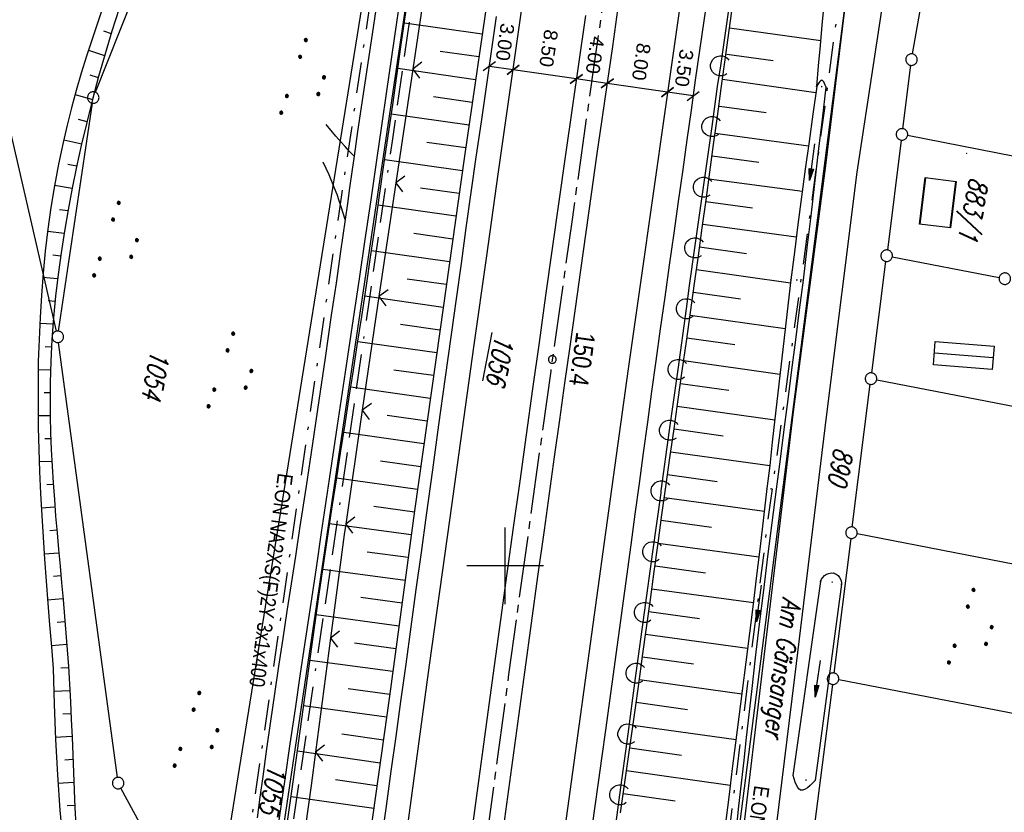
# Model space of a CAD drawing. Extents: x 511826 to 512284, y 474581 to 475544.
# Tile 4 of 29: x 511937 to 512065, y 474668 to 474771. Entities that reach past the tile are written whole.
import ezdxf
from ezdxf.enums import TextEntityAlignment as Align

# ---------------------------------------------------------------- set-up
doc = ezdxf.new("R2010")
doc.units = 0
doc.header["$LTSCALE"] = 10
doc.header["$MEASUREMENT"] = 0
for name, pattern in [('ACAD_ISO16W100', [73, 15, -6.5, 15, -6.5, 15, -7, 1, -7]), ('ACHSE', [5.5, 4, -0.5, 0.5, -0.5]), ('AUSGEZOGEN', [0]), ('LT00', [0]), ('LT08', [0.42, 0.2, -0.1, 0.02, -0.1])]:
    doc.linetypes.add(name, pattern=pattern)
doc.layers.get('0').update_dxf_attribs({"linetype": 'LT00'})
for name, color, linetype in [('-AX-020', 250, 'ACHSE'), ('-ST-20-1', 250, 'LT00'), ('BAB-KABEL', 220, 'ACAD_ISO16W100'), ('BEMAßUNG', 255, 'Continuous'), ('DFK_AB_FLNR', 7, 'Continuous'), ('DFK_AB_L', 21, 'LT00'), ('DFK_BEB_SCHR', 254, 'LT00'), ('DFK_BEBAUUNG', 250, 'LT00'), ('DFK_BES-WEGE', 255, 'LT00'), ('DFK_FLUR_NR', 250, 'LT00'), ('DFK_GZPKT', 250, 'LT00'), ('DFK_KATASTER', 250, 'LT00'), ('DFK_NUTZUNG', 250, 'LT00'), ('DFK_TOPO-SYM', 252, 'LT00'), ('PFEIL', 140, 'AUSGEZOGEN'), ('STROM_TEXT', 80, 'Continuous'), ('STROM_UNTER', 80, 'LT08'), ('V90_AFBR_BAB', 250, 'LT00'), ('V90_BOESCH', 250, 'LT00'), ('V90_BOSCHUNG', 250, 'LT00'), ('V90_EINFAHRT', 250, 'LT00'), ('V90_GRABEN', 250, 'LT00'), ('V90_LAERM', 11, 'LT00'), ('V90_LD_MARK', 250, 'LT00'), ('V90_PK_GR', 1, 'LT00'), ('V90_RASTER', 250, 'LT00'), ('V90_ZAUN', 40, 'LT00')]:
    doc.layers.add(name, color=color, linetype=linetype)
doc.styles.add('Arial', font='ARIAL.TTF')
doc.styles.add('Beschrift', font='ARIAL.TTF')
doc.styles.get("Standard").update_dxf_attribs({"font": 'romans.shx'})
doc.styles.add('Versorgungsltg', font='ARIAL.TTF', dxfattribs={"width": 0.8, "height": 2})

# ---------------------------------------------------------------- blocks, each defined once
blk = doc.blocks.new('SYMB7111')
at = {"color": 0, "linetype": 'ByBlock'}
for p, q in [((-0.13, 0.202919), (-0.13, 0.177081)), ((-0.125, 0.172895), (-0.125, 0.207105)), ((-0.12, 0.209164), (-0.12, 0.170836)), ((-0.115, 0.170204), (-0.115, 0.209796)), ((-0.11, 0.209164), (-0.11, 0.170836)), ((-0.105, 0.172895), (-0.105, 0.207105)), ((-0.1, 0.202919), (-0.1, 0.177081)), ((-0.095, 0.189874), (-0.095, 0.190146)), ((0.1, 0.202919), (0.1, 0.177081)), ((0.105, 0.172895), (0.105, 0.207105)), ((0.11, 0.209164), (0.11, 0.170836)), ((0.115, 0.170204), (0.115, 0.209796)), ((0.12, 0.209164), (0.12, 0.170836)), ((0.125, 0.172895), (0.125, 0.207105)), ((0.13, 0.202919), (0.13, 0.177081)), ((0.135, 0.189874), (0.135, 0.190146)), ((-0.515, -0.177081), (-0.515, -0.202919)), ((-0.51, -0.207105), (-0.51, -0.172895)), ((-0.505, -0.170836), (-0.505, -0.209164)), ((-0.5, -0.209796), (-0.5, -0.170204)), ((-0.495, -0.170836), (-0.495, -0.209164)), ((-0.49, -0.207105), (-0.49, -0.172895)), ((-0.485, -0.177081), (-0.485, -0.202919)), ((-0.48, -0.190126), (-0.48, -0.189854)), ((-0.285, -0.177081), (-0.285, -0.202919)), ((-0.28, -0.207105), (-0.28, -0.172895)), ((-0.275, -0.170836), (-0.275, -0.209164)), ((-0.27, -0.209796), (-0.27, -0.170204)), ((-0.265, -0.170836), (-0.265, -0.209164)), ((-0.26, -0.207105), (-0.26, -0.172895)), ((-0.255, -0.177081), (-0.255, -0.202919)), ((-0.25, -0.190126), (-0.25, -0.189854)), ((0.255, -0.177081), (0.255, -0.202919)), ((0.26, -0.207105), (0.26, -0.172895)), ((0.265, -0.170836), (0.265, -0.209164)), ((0.27, -0.209796), (0.27, -0.170204)), ((0.275, -0.170836), (0.275, -0.209164)), ((0.28, -0.207105), (0.28, -0.172895)), ((0.285, -0.177081), (0.285, -0.202919)), ((0.29, -0.190126), (0.29, -0.189854)), ((0.485, -0.177081), (0.485, -0.202919)), ((0.49, -0.207105), (0.49, -0.172895)), ((0.495, -0.170836), (0.495, -0.209164)), ((0.5, -0.209796), (0.5, -0.170204)), ((0.505, -0.170836), (0.505, -0.209164)), ((0.51, -0.207105), (0.51, -0.172895)), ((0.515, -0.177081), (0.515, -0.202919)), ((0.52, -0.190126), (0.52, -0.189854))]:
    blk.add_line(p, q, dxfattribs=at)
for points in [[(-0.095, 0.19), (-0.096981, 0.198678), (-0.10253, 0.205637), (-0.11055, 0.209499), (-0.11945, 0.209499), (-0.12747, 0.205637), (-0.133019, 0.198678), (-0.135, 0.19), (-0.133019, 0.181322), (-0.12747, 0.174363), (-0.11945, 0.170501), (-0.11055, 0.170501), (-0.10253, 0.174363), (-0.096981, 0.181322), (-0.095, 0.19)], [(0.135, 0.19), (0.133019, 0.198678), (0.12747, 0.205637), (0.11945, 0.209499), (0.11055, 0.209499), (0.10253, 0.205637), (0.096981, 0.198678), (0.095, 0.19), (0.096981, 0.181322), (0.10253, 0.174363), (0.11055, 0.170501), (0.11945, 0.170501), (0.12747, 0.174363), (0.133019, 0.181322), (0.135, 0.19)], [(-0.48, -0.19), (-0.481981, -0.181322), (-0.48753, -0.174363), (-0.49555, -0.170501), (-0.50445, -0.170501), (-0.51247, -0.174363), (-0.518019, -0.181322), (-0.52, -0.19), (-0.518019, -0.198678), (-0.51247, -0.205637), (-0.50445, -0.209499), (-0.49555, -0.209499), (-0.48753, -0.205637), (-0.481981, -0.198678), (-0.48, -0.19)], [(-0.25, -0.19), (-0.251981, -0.181322), (-0.25753, -0.174363), (-0.26555, -0.170501), (-0.27445, -0.170501), (-0.28247, -0.174363), (-0.288019, -0.181322), (-0.29, -0.19), (-0.288019, -0.198678), (-0.28247, -0.205637), (-0.27445, -0.209499), (-0.26555, -0.209499), (-0.25753, -0.205637), (-0.251981, -0.198678), (-0.25, -0.19)], [(0.29, -0.19), (0.288019, -0.181322), (0.28247, -0.174363), (0.27445, -0.170501), (0.26555, -0.170501), (0.25753, -0.174363), (0.251981, -0.181322), (0.25, -0.19), (0.251981, -0.198678), (0.25753, -0.205637), (0.26555, -0.209499), (0.27445, -0.209499), (0.28247, -0.205637), (0.288019, -0.198678), (0.29, -0.19)], [(0.52, -0.19), (0.518019, -0.181322), (0.51247, -0.174363), (0.50445, -0.170501), (0.49555, -0.170501), (0.48753, -0.174363), (0.481981, -0.181322), (0.48, -0.19), (0.481981, -0.198678), (0.48753, -0.205637), (0.49555, -0.209499), (0.50445, -0.209499), (0.51247, -0.205637), (0.518019, -0.198678), (0.52, -0.19)]]:
    blk.add_lwpolyline(points, dxfattribs=at)
blk = doc.blocks.new('SYMB7301')
at = {"color": 0, "linetype": 'ByBlock'}
for p, q in [((-0.128693, 0), (0, 0.128693)), ((0, -0.128693), (-0.128693, 0)), ((0, 0.128693), (0.128693, 0)), ((0.128693, 0), (0, -0.128693)), ((0.000059, -0.009738), (0.000059, 0.009897)), ((-0.00901, -0.004339), (-0.002225, -0.009749))]:
    blk.add_line(p, q, dxfattribs=at)
for points in [[(-0.002225, 0.009749), (-0.00901, 0.004339), (-0.00901, -0.004339)], [(0.01, 0), (0.006235, 0.007818), (-0.002225, 0.009749)], [(-0.002225, -0.009749), (0.006235, -0.007818), (0.01, 0)]]:
    blk.add_lwpolyline(points, dxfattribs=at)
blk = doc.blocks.new('SYMB7060')
at = {"color": 0, "linetype": 'ByBlock'}
for p, q in [((-0.26, 0), (0, 0)), ((-0.08, 0.045), (0, 0)), ((0, 0), (-0.08, -0.045))]:
    blk.add_line(p, q, dxfattribs=at)
blk = doc.blocks.new('SYMB7010')
at = {"color": 0, "linetype": 'ByBlock'}
for points in [[(-0.031408, 0.499213), (-0.093728, 0.49134), (-0.15457, 0.475719), (-0.212975, 0.452595), (-0.268021, 0.422333), (-0.31884, 0.385411), (-0.36463, 0.342411), (-0.40467, 0.29401), (-0.438329, 0.240973), (-0.465074, 0.184136), (-0.484486, 0.124395), (-0.496256, 0.062692), (-0.5002, 0)], [(-0.5002, 0), (-0.496256, -0.062692), (-0.484486, -0.124395), (-0.465075, -0.184136), (-0.438329, -0.240973), (-0.404671, -0.29401), (-0.36463, -0.342411), (-0.31884, -0.385411), (-0.268021, -0.422333), (-0.212975, -0.452595), (-0.154571, -0.475719), (-0.093728, -0.49134), (-0.031408, -0.499213), (0.031408, -0.499213)], [(0.5002, 0), (0.496256, 0.062692), (0.484485, 0.124395), (0.465074, 0.184136), (0.438329, 0.240973), (0.40467, 0.29401), (0.36463, 0.342411), (0.31884, 0.385411), (0.268021, 0.422333), (0.212975, 0.452595), (0.15457, 0.475719), (0.093728, 0.49134), (0.031408, 0.499213), (-0.031408, 0.499213)], [(0.031408, -0.499213), (0.093728, -0.491341), (0.15457, -0.475719), (0.212975, -0.452595), (0.268021, -0.422333), (0.31884, -0.385411), (0.36463, -0.342411), (0.404671, -0.294011), (0.438329, -0.240974), (0.465075, -0.184136), (0.484486, -0.124395), (0.496256, -0.062692), (0.500201, 0)]]:
    blk.add_lwpolyline(points, dxfattribs=at)
blk = doc.blocks.new('SYMB0002')
at = {"color": 0, "linetype": 'ByBlock'}
for points in [[(-0.031395, 0.499013), (-0.093691, 0.491144), (-0.154509, 0.475528), (-0.21289, 0.452414), (-0.267913, 0.422164), (-0.318712, 0.385257), (-0.364484, 0.342274), (-0.404509, 0.293893), (-0.438154, 0.240877), (-0.464888, 0.184062), (-0.484292, 0.124345), (-0.496058, 0.062667), (-0.5, 0)], [(-0.5, 0), (-0.496058, -0.062667), (-0.484292, -0.124345), (-0.464888, -0.184062), (-0.438154, -0.240877), (-0.404509, -0.293893), (-0.364485, -0.342274), (-0.318712, -0.385257), (-0.267914, -0.422164), (-0.21289, -0.452414), (-0.154509, -0.475529), (-0.093691, -0.491144), (-0.031395, -0.499014), (0.031395, -0.499014)], [(0.5, 0), (0.496057, 0.062667), (0.484292, 0.124345), (0.464888, 0.184062), (0.438153, 0.240877), (0.404509, 0.293893), (0.364484, 0.342274), (0.318712, 0.385257), (0.267913, 0.422164), (0.21289, 0.452414), (0.154509, 0.475528), (0.093691, 0.491144), (0.031395, 0.499013), (-0.031395, 0.499013)], [(0.031395, -0.499014), (0.093691, -0.491144), (0.154509, -0.475529), (0.21289, -0.452414), (0.267914, -0.422164), (0.318712, -0.385257), (0.364485, -0.342274), (0.404509, -0.293893), (0.438154, -0.240877), (0.464889, -0.184062), (0.484292, -0.124345), (0.496058, -0.062667), (0.5, 0)]]:
    blk.add_lwpolyline(points, dxfattribs=at)
blk = doc.blocks.new('SYMB0011')
at = {"color": 0, "linetype": 'ByBlock'}
for p, q in [((0.5, 0), (-0.5, 0)), ((0, 0.5), (0, -0.5))]:
    blk.add_line(p, q, dxfattribs=at)
blk = doc.blocks.new('SYMB0024')
at = {"color": 0, "linetype": 'ByBlock'}
for p, q in [((-0.5, 0.5), (0, 0)), ((0, 0), (0.5, 0.5))]:
    blk.add_line(p, q, dxfattribs=at)
blk = doc.blocks.new('SYMB7122')
at = {"color": 0, "linetype": 'ByBlock'}
for points in [[(-0.109975, -0.002365), (-0.106745, 0.026562), (-0.096041, 0.053629), (-0.078613, 0.076941), (-0.055681, 0.094866), (-0.028851, 0.106149), (0, 0.11)], [(0, 0.11), (0.028851, 0.106149), (0.055681, 0.094866), (0.078613, 0.076941), (0.096041, 0.053629), (0.106745, 0.026562), (0.109975, -0.002365)], [(-0.075234, -0.080249), (-0.093647, -0.057708), (-0.105504, -0.031126), (-0.109975, -0.002365)], [(0.109975, -0.002365), (0.105504, -0.031126), (0.093647, -0.057708), (0.075234, -0.080249)]]:
    blk.add_lwpolyline(points, dxfattribs=at)
blk = doc.blocks.new('_Oblique')
at = {"color": 0, "linetype": 'ByBlock', "lineweight": -2}
blk.add_line((-0.5, -0.5), (0.5, 0.5), dxfattribs=at)
blk = doc.blocks.new('Pfreil3')
at = {"layer": 'PFEIL'}
blk.add_hatch(color=256, dxfattribs=at).paths.add_polyline_path([(-1.55, 0.27), (-1.55, -0.27), (0, 0)])
for p, q in [((-1.55, 0), (-4.83, 0)), ((-1.55, -0.27), (-1.55, 0.27)), ((-1.55, 0.27), (0, 0)), ((0, 0), (-1.55, -0.27))]:
    blk.add_line(p, q, dxfattribs=at)

msp = doc.modelspace()

# ---------------------------------------------------------------- linework, layer by layer
at = {"layer": '-AX-020', "ltscale": 0.2, "flags": 128}
msp.add_lwpolyline([(512165.72, 475511.83), (512160.62, 475493.79), (512155.26, 475474.55), (512149.97, 475455.29), (512148.09, 475448.36), (512142.91, 475429.07), (512137.8, 475409.77), (512132.78, 475390.44), (512127.83, 475371.09), (512122.96, 475351.72), (512118.16, 475332.33), (512113.45, 475312.92), (512108.81, 475293.5), (512104.25, 475274.06), (512099.76, 475254.59), (512095.36, 475235.11), (512091.03, 475215.62), (512086.78, 475196.1), (512082.61, 475176.57), (512078.52, 475157.02), (512074.51, 475137.46), (512070.57, 475117.88), (512066.72, 475098.28), (512063.24, 475080.25), (512059.53, 475060.62), (512055.9, 475040.98), (512052.34, 475021.33), (512048.86, 475001.67), (512045.44, 474981.99), (512042.08, 474962.3), (512038.79, 474942.6), (512035.56, 474922.89), (512032.39, 474903.18), (512029.27, 474883.45), (512026.2, 474863.71), (512023.18, 474843.97), (512020.21, 474824.22), (512017.28, 474804.47), (512014.39, 474784.7), (512011.54, 474764.94), (512008.73, 474745.16), (512005.95, 474725.39), (512003.2, 474705.61), (512000.47, 474685.82), (511997.78, 474666.03), (511995.1, 474646.24), (511992.44, 474626.45), (511989.8, 474606.65), (511989.42, 474603.79)], dxfattribs=at)
at = {"layer": 'BAB-KABEL', "ltscale": 0.03, "flags": 128}
msp.add_lwpolyline([(512145.66, 475515.73), (512137.73, 475496.07), (512130.63, 475467.92), (512119.03, 475418.91), (512105.58, 475370.55), (512100.73, 475351.1), (512084.18, 475320.51), (512082.62, 475318.67), (512071.99, 475296.24), (512062.06, 475264.37), (512059.32, 475232.9), (512061.87, 475193.18), (512054.82, 475143.1), (512045.69, 475099.99), (512036.29, 475050.9), (512027.27, 475001.72), (512018.22, 474952.55), (512008.9, 474903.42), (512000.14, 474854.23), (511992.36, 474804.85), (511985.27, 474755.37), (511977.39, 474700.85), (511969.41, 474646.42), (511966.53, 474615.2), (511971.28, 474607.31)], dxfattribs=at)
at = {"layer": 'BEMAßUNG'}
for p, q in [((512001.06, 474764.69), (511997.95, 474765.14)), ((512009.29, 474763.5), (512001.06, 474764.69)), ((512013.33, 474762.91), (512009.29, 474763.5)), ((512021.18, 474761.77), (512013.33, 474762.91)), ((512024.52, 474761.28), (512021.18, 474761.77))]:
    msp.add_line(p, q, dxfattribs=at)
at = {"layer": 'DFK_AB_L'}
for p, q in [((511995.5, 474830.04), (511968.62, 474649.28)), ((512047.68, 474799.22), (512022.55, 474604.11))]:
    msp.add_line(p, q, dxfattribs=at)
at = {"layer": 'DFK_BEB_SCHR'}
for p, q in [((512054.82, 474750.61), (512054.08, 474744.55)), ((512058.05, 474744.07), (512058.79, 474750.13)), ((512055.98, 474727.78), (512063.64, 474727.18))]:
    msp.add_line(p, q, dxfattribs=at)
at = {"layer": 'DFK_BEBAUUNG'}
for points in [[(512054.03, 474744.56, 0), (512054.77, 474750.62, 0), (512058.82, 474750.13, 0), (512058.08, 474744.07, 0), (512054.03, 474744.56, 0)], [(512056.09, 474729.24, 0), (512063.75, 474728.64, 0), (512063.52, 474725.6, 0), (512055.85, 474726.19, 0), (512056.09, 474729.24, 0)]]:
    msp.add_polyline3d(points, dxfattribs=at)
at = {"layer": 'DFK_KATASTER'}
for p, q in [((511941.52, 474730.59), (511902.92, 474898.09)), ((511990.62, 474830.8), (511961.61, 474650.29)), ((512053.12, 474766.76), (512059.44, 474802.69)), ((511946.59, 474761.77), (511960.81, 474797.55)), ((512051.84, 474757), (512052.9, 474765.28)), ((511941.8, 474730.6), (511946.2, 474760.33)), ((512051.66, 474755.52), (512049.84, 474741.18)), ((512066.42, 474753.4), (512052.49, 474756.12)), ((512047.8, 474725.14), (512049.66, 474739.7)), ((512050.49, 474740.3), (512064.42, 474737.58)), ((511949.46, 474672.38), (511941.79, 474729.12)), ((512048.45, 474724.26), (512113.78, 474711.53)), ((512045.26, 474705.04), (512047.62, 474723.66)), ((512105.06, 474692.65), (512045.91, 474704.16)), ((512045.08, 474703.56), (512042.85, 474686)), ((512042.67, 474684.52), (512038.35, 474650.35)), ((512097.04, 474674.7), (512043.5, 474685.12)), ((511961.13, 474650.21), (511949.92, 474670.98))]:
    msp.add_line(p, q, dxfattribs=at)
at = {"layer": 'STROM_UNTER', "ltscale": 2, "flags": 128}
for points in [[(512106.83, 475395.45), (512100.58, 475370.65), (512096.59, 475359.47), (512083.84, 475334.33), (512065.07, 475297.36), (512056.81, 475270.55), (512053.26, 475243.94), (512053.98, 475218.37), (512054.85, 475186.75), (512052.45, 475168.78), (512050.17, 475152.95), (512034.95, 475075.22), (512023.85, 475014.47), (512009.04, 474933.58), (511995.08, 474858.82), (511990.72, 474830.75), (511982.93, 474777.15), (511977.71, 474741.75), (511964.51, 474649.99), (511961.19, 474618.19), (511958.97, 474609.71), (511958.96, 474609.7)], [(512020.68, 474597.71), (512021.45, 474603.66), (512026.79, 474645.5), (512034.19, 474705.14), (512041.88, 474761.12), (512047.09, 474800.05), (512052.31, 474821.53), (512060.57, 474842.56), (512062.91, 474842.88), (512064.12, 474846.62)]]:
    msp.add_lwpolyline(points, dxfattribs=at)
at = {"layer": 'V90_AFBR_BAB'}
for points in [[(512020.62, 474597.72), (512020.78, 474597.88), (512021.35, 474598.58), (512021.84, 474599.32), (512022.26, 474600.11), (512022.61, 474600.92), (512022.91, 474601.76), (512023.16, 474602.61), (512023.37, 474603.49), (512023.54, 474604.36), (512023.68, 474605.24), (512023.79, 474606.12), (512026.91, 474631.38), (512030.21, 474658.1), (512033.51, 474685.92), (512037.59, 474720.06), (512041.8, 474752.2), (512044.9, 474777.54)], [(512049.76, 474777.07), (512045.88, 474751.33), (512041.92, 474719.76), (512037.74, 474685.46), (512034.36, 474657.88), (512031.29, 474630.79), (512028.21, 474605.4), (512028.1, 474604.42), (512027.99, 474603.44), (512027.91, 474602.46), (512027.86, 474601.48), (512027.86, 474600.5), (512027.9, 474599.51), (512028, 474598.52), (512028.17, 474597.52), (512028.41, 474596.5), (512028.51, 474596.19)], [(511970.38, 474665.61), (511970.84, 474668.88), (511971.31, 474672.15), (511971.98, 474676.74), (511972.66, 474681.34), (511973.34, 474685.93), (511974.02, 474690.53), (511974.71, 474695.13), (511975.4, 474699.72), (511976.09, 474704.32), (511977.13, 474711.3), (511978.17, 474718.28), (511979.21, 474725.25), (511980.25, 474732.23), (511981.02, 474737.4), (511981.78, 474742.57), (511982.54, 474747.74), (511983.3, 474752.91), (511983.95, 474757.4), (511984.6, 474761.89), (511985.25, 474766.38), (511985.9, 474770.87), (511986.56, 474775.36)], [(512026.46, 474774.94), (512025.9, 474771.07), (512025.35, 474767.19), (512024.8, 474763.32), (512024.26, 474759.44), (512023.71, 474755.57), (512023.17, 474751.7), (512022.58, 474747.53), (512021.99, 474743.37), (512021.4, 474739.21), (512020.81, 474735.05), (512020.23, 474730.89), (512019.65, 474726.73), (512019.1, 474722.73), (512018.56, 474718.73), (512018.02, 474714.73), (512017.48, 474710.74), (512016.94, 474706.74), (512016.4, 474702.74), (512015.58, 474696.69), (512014.76, 474690.64), (512013.93, 474684.59), (512013.09, 474678.54), (512012.61, 474675.13), (512012.13, 474671.72), (512011.66, 474668.32), (512011.18, 474664.91)], [(511983.17, 474772.54), (511982.69, 474769.35), (511982.2, 474766.17), (511981.72, 474762.99), (511981.25, 474759.8), (511980.78, 474756.62), (511980.31, 474753.43), (511980.02, 474751.36), (511979.73, 474749.3), (511979.44, 474747.23), (511979.14, 474745.16), (511978.55, 474741), (511977.96, 474736.84), (511977.35, 474732.68), (511976.54, 474727.11), (511975.71, 474721.53), (511974.88, 474715.96), (511974.05, 474710.39), (511973.2, 474704.83), (511972.66, 474701.24), (511972.11, 474697.65), (511971.56, 474694.07), (511971.02, 474690.48), (511970.48, 474686.89), (511969.95, 474683.3), (511969.43, 474679.7), (511968.91, 474676.1), (511968.41, 474672.49), (511968.05, 474669.79), (511967.69, 474667.1)], [(511983.91, 474664.06), (511984.54, 474668.62), (511985.17, 474673.18), (511985.8, 474677.73), (511986.43, 474682.29), (511987.1, 474687.15), (511987.76, 474692.01), (511988.43, 474696.88), (511989.09, 474701.74), (511989.76, 474706.6), (511990.57, 474712.5), (511991.38, 474718.39), (511992.2, 474724.29), (511993.02, 474730.18), (511993.66, 474734.81), (511994.3, 474739.43), (511994.95, 474744.06), (511995.6, 474748.68), (511996.25, 474753.3), (511996.91, 474757.89), (511997.56, 474762.47), (511998.23, 474767.06), (511998.89, 474771.65)], [(512010.47, 474771.77), (512009.61, 474765.73), (512008.75, 474759.69), (512007.89, 474753.65), (512007.02, 474747.52), (512006.16, 474741.38), (512005.29, 474735.25), (512004.43, 474729.11), (512003.59, 474723.08), (512002.75, 474717.05), (512001.91, 474711.02), (512001.07, 474704.99), (512000.24, 474698.97), (511999.41, 474692.95), (511998.58, 474686.92), (511997.75, 474680.9), (511997.1, 474676.08), (511996.45, 474671.26), (511995.8, 474666.44)], [(511999.86, 474666.02), (512000.51, 474670.8), (512001.16, 474675.57), (512001.81, 474680.35), (512002.63, 474686.42), (512003.46, 474692.49), (512004.29, 474698.57), (512005.13, 474704.64), (512005.8, 474709.43), (512006.46, 474714.22), (512007.13, 474719.01), (512007.81, 474723.8), (512008.48, 474728.59), (512009.17, 474733.56), (512009.87, 474738.53), (512010.57, 474743.51), (512011.27, 474748.48), (512011.97, 474753.45), (512012.65, 474758.22), (512013.34, 474762.98), (512014.03, 474767.75), (512014.72, 474772.52)]]:
    msp.add_lwpolyline(points, dxfattribs=at)
at = {"layer": 'V90_BOESCH'}
for points in [[(512016.84, 474901.17), (512012.99, 474876.18), (512009.2, 474852.48), (512005.79, 474829.47), (512002.1, 474804.27), (511994.71, 474753.42), (511991.48, 474730.55), (511988.2, 474707.15), (511984.95, 474682.96), (511981.66, 474659.77), (511978.25, 474634.28), (511974.91, 474615.73), (511974.84, 474615.44), (511974.75, 474615.15), (511974.66, 474614.87), (511974.61, 474614.59), (511974.63, 474614.32), (511974.71, 474614.08), (511974.85, 474613.86), (511975.04, 474613.64), (511975.24, 474613.43)], [(512015.04, 474667.75), (512015.52, 474671.11), (512016, 474674.46), (512016.48, 474677.82), (512016.95, 474681.17), (512017.42, 474684.53), (512017.94, 474688.21), (512018.44, 474691.89), (512018.95, 474695.57), (512019.45, 474699.26), (512019.95, 474702.94), (512020.46, 474706.62), (512020.97, 474710.3), (512021.5, 474714.09), (512022.03, 474717.87), (512022.57, 474721.66), (512023.11, 474725.44), (512023.65, 474729.23), (512024.18, 474733.02), (512024.71, 474736.8), (512025.21, 474740.43), (512025.71, 474744.07), (512026.2, 474747.7), (512026.69, 474751.33), (512027.18, 474754.96), (512027.68, 474758.6), (512028.17, 474762.23), (512028.78, 474766.66), (512029.39, 474771.08), (512030.01, 474775.51)], [(511971.57, 474666), (511972.38, 474671.82), (511972.94, 474675.9), (511973.5, 474679.98), (511974.06, 474684.06), (511974.63, 474688.14), (511975.2, 474692.22), (511975.78, 474696.3), (511976.37, 474700.37), (511976.98, 474704.45), (511977.51, 474707.96), (511978.05, 474711.47), (511978.59, 474714.98), (511979.14, 474718.48), (511979.69, 474721.99), (511980.24, 474725.5), (511980.78, 474729.01), (511981.32, 474732.52), (511981.92, 474736.53), (511982.51, 474740.55), (511983.1, 474744.56), (511983.69, 474748.58), (511984.26, 474752.6), (511985.35, 474760.14), (511986.43, 474767.68), (511987.51, 474775.23)], [(511947.66, 474773.13), (511946.89, 474770.91), (511946.15, 474768.69), (511945.44, 474766.46), (511944.75, 474764.23), (511944.1, 474761.99), (511943.48, 474759.74), (511942.91, 474757.48), (511942.38, 474755.2), (511941.78, 474752.4), (511941.26, 474749.57), (511940.8, 474746.73), (511940.4, 474743.88), (511940.06, 474741.02), (511939.78, 474738.15), (511939.55, 474735.28), (511939.37, 474732.39), (511939.24, 474729.51), (511939.15, 474726.63), (511939.11, 474723.74), (511939.11, 474720.87), (511939.15, 474718.01), (511939.22, 474715.14), (511939.32, 474712.28), (511939.45, 474709.42), (511939.6, 474706.56), (511939.77, 474703.7), (511939.97, 474700.84), (511940.17, 474697.99), (511940.4, 474695.13), (511940.62, 474692.28), (511940.86, 474689.43), (511941.1, 474686.57), (511941.2, 474681.95), (511941.38, 474677.34), (511941.63, 474672.73), (511941.97, 474668.12), (511942.38, 474663.52)], [(512040.63, 474762.53), (512040.87, 474765.19), (512041.11, 474767.85), (512041.35, 474770.51), (512041.6, 474773.17)], [(511949.7, 474772.67), (511948.75, 474769.74), (511947.85, 474766.79), (511947, 474763.82), (511946.2, 474760.83), (511945.46, 474757.83), (511944.75, 474754.82), (511944.14, 474752.03), (511943.57, 474749.24), (511943.04, 474746.44), (511942.56, 474743.63), (511942.12, 474740.81), (511941.74, 474737.99), (511941.41, 474735.17), (511941.13, 474732.34), (511940.92, 474729.51), (511940.77, 474726.68), (511940.69, 474723.85), (511940.68, 474721.68), (511940.7, 474719.5), (511940.75, 474717.33), (511940.84, 474715.16), (511940.95, 474712.98), (511941.08, 474710.81), (511941.24, 474708.63), (511941.41, 474706.46), (511941.59, 474704.28), (511941.78, 474702.11), (511941.98, 474699.93), (511942.18, 474697.75), (511942.38, 474695.57), (511942.57, 474693.39), (511942.75, 474691.21), (511942.92, 474689.02), (511943.07, 474686.83), (511943.22, 474684.54), (511943.34, 474682.24), (511943.45, 474679.93), (511943.55, 474677.63), (511943.64, 474675.33), (511943.74, 474673.03), (511943.83, 474670.73), (511943.93, 474668.43), (511944.04, 474666.13)]]:
    msp.add_lwpolyline(points, dxfattribs=at)
at = {"layer": 'V90_BOSCHUNG'}
for p, q in [((511997.02, 474769.34), (511986.87, 474770.77)), ((511947.63, 474769.76), (511948.65, 474769.42)), ((512029.26, 474770.16), (512041.17, 474768.51)), ((511945.68, 474767.24), (511947.78, 474766.56)), ((511996.59, 474766.37), (511991.52, 474767.09)), ((512028.92, 474766.73), (512034.94, 474765.91)), ((511945.88, 474764.02), (511946.97, 474763.7)), ((511996.16, 474763.4), (511986.02, 474764.84)), ((512028.37, 474763.45), (512040.53, 474761.75)), ((511943.95, 474761.45), (511946.2, 474760.82)), ((511995.73, 474760.43), (511990.66, 474761.15)), ((511995.3, 474757.46), (511985.17, 474758.9)), ((512027.95, 474759.93), (512034.04, 474759.11)), ((511944.33, 474758.23), (511945.48, 474757.94)), ((512027.38, 474756.43), (512039.56, 474754.79)), ((511942.46, 474755.57), (511944.8, 474755.05)), ((511994.87, 474754.49), (511989.81, 474755.21)), ((511943, 474752.38), (511944.16, 474752.15)), ((511994.44, 474751.52), (511984.32, 474752.96)), ((512026.98, 474753.46), (512033.07, 474752.64)), ((512026.58, 474750.48), (512038.76, 474748.84)), ((511941.27, 474749.63), (511943.57, 474749.24)), ((511994.02, 474748.55), (511988.96, 474749.27)), ((512026.18, 474747.51), (512032.27, 474746.69)), ((511941.9, 474746.48), (511943.02, 474746.32)), ((511993.6, 474745.58), (511983.46, 474747.02)), ((511940.37, 474743.65), (511942.52, 474743.38)), ((512025.77, 474744.54), (512037.97, 474742.89)), ((511993.18, 474742.61), (511988.11, 474743.33)), ((511992.76, 474739.64), (511982.59, 474741.08)), ((512025.37, 474741.58), (512031.48, 474740.74)), ((511941.04, 474740.54), (511942.07, 474740.43)), ((512024.96, 474738.62), (512037.22, 474736.92)), ((511939.73, 474737.65), (511941.67, 474737.47)), ((511992.34, 474736.67), (511987.25, 474737.39)), ((512024.55, 474735.66), (512030.71, 474734.79)), ((511940.42, 474734.58), (511941.34, 474734.51)), ((511991.92, 474733.7), (511981.71, 474735.15)), ((512024.14, 474732.69), (512036.51, 474730.94)), ((511939.33, 474731.63), (511941.07, 474731.53)), ((511991.5, 474730.73), (511986.38, 474731.45)), ((512023.72, 474729.72), (512029.95, 474728.84)), ((511940.04, 474728.59), (511940.87, 474728.56)), ((511991.09, 474727.76), (511980.81, 474729.21)), ((512023.3, 474726.75), (512035.84, 474724.98)), ((511939.13, 474725.61), (511940.73, 474725.57)), ((511990.67, 474724.79), (511985.51, 474725.52)), ((511990.25, 474721.82), (511979.89, 474723.28)), ((512022.87, 474723.78), (512029.19, 474722.89)), ((511939.89, 474722.59), (511940.68, 474722.59)), ((512022.45, 474720.81), (512035.17, 474719.01)), ((511939.12, 474719.58), (511940.69, 474719.6)), ((511989.84, 474718.85), (511984.63, 474719.58)), ((512022.03, 474717.84), (512028.43, 474716.94)), ((511939.98, 474716.59), (511940.78, 474716.61)), ((511989.42, 474715.88), (511978.96, 474717.36)), ((512021.61, 474714.87), (512034.5, 474713.05)), ((511939.27, 474713.57), (511940.91, 474713.62)), ((511989, 474712.9), (511983.75, 474713.65)), ((511988.59, 474709.95), (511978.04, 474711.41)), ((512021.19, 474711.9), (512027.67, 474710.98)), ((511940.24, 474710.6), (511941.09, 474710.64)), ((512020.78, 474708.91), (512033.81, 474707.1)), ((511939.54, 474707.55), (511941.31, 474707.66)), ((511988.18, 474706.99), (511982.88, 474707.71)), ((511987.78, 474704.03), (511977.13, 474705.46)), ((512020.36, 474705.93), (512026.91, 474705.03)), ((511940.64, 474704.61), (511941.56, 474704.67)), ((512019.95, 474702.94), (512033.1, 474701.17)), ((511939.92, 474701.55), (511941.82, 474701.69)), ((511987.38, 474701.05), (511982.03, 474701.77)), ((512019.55, 474699.97), (512026.14, 474699.08)), ((511941.11, 474698.63), (511942.09, 474698.7)), ((511986.98, 474698.08), (511976.25, 474699.52)), ((512019.14, 474697), (512032.37, 474695.21)), ((511940.36, 474695.56), (511942.36, 474695.72)), ((511986.58, 474695.11), (511981.2, 474695.83)), ((511986.18, 474692.13), (511975.39, 474693.58)), ((512018.73, 474694.03), (512025.36, 474693.13)), ((511941.61, 474692.65), (511942.62, 474692.74)), ((512018.33, 474691.07), (512031.62, 474689.25)), ((511940.85, 474689.57), (511942.86, 474689.75)), ((511985.78, 474689.16), (511980.38, 474689.89)), ((511985.38, 474686.19), (511974.56, 474687.64)), ((512017.92, 474688.11), (512024.58, 474687.18)), ((511942.09, 474686.67), (511943.08, 474686.73)), ((512017.51, 474685.15), (512030.86, 474683.27)), ((511941.15, 474683.63), (511943.26, 474683.73)), ((511984.98, 474683.2), (511979.56, 474683.94)), ((512017.09, 474682.18), (512023.79, 474681.23)), ((511942.33, 474680.68), (511943.41, 474680.72)), ((511984.56, 474680.22), (511973.74, 474681.72)), ((512016.67, 474679.21), (512030.11, 474677.31)), ((511984.14, 474677.23), (511978.73, 474678)), ((511941.36, 474677.63), (511943.55, 474677.74)), ((511983.72, 474674.26), (511972.92, 474675.79)), ((512016.25, 474676.24), (512022.99, 474675.29)), ((511942.59, 474674.69), (511943.67, 474674.75)), ((512015.83, 474673.27), (512029.35, 474671.36)), ((511941.71, 474671.62), (511943.79, 474671.76)), ((511983.29, 474671.29), (511977.9, 474672.06)), ((512015.41, 474670.3), (512022.19, 474669.34)), ((511982.87, 474668.32), (511972.11, 474669.85)), ((511942.92, 474668.7), (511943.91, 474668.78))]:
    msp.add_line(p, q, dxfattribs=at)
at = {"layer": 'V90_EINFAHRT'}
for points in [[(511980.31, 474753.43), (511979.73, 474754.05), (511979.15, 474754.68), (511978.58, 474755.31), (511977.93, 474756.05), (511977.29, 474756.81), (511976.66, 474757.57)], [(511979.14, 474745.16), (511978.9, 474745.98), (511978.64, 474746.8), (511978.38, 474747.61), (511978.1, 474748.41), (511977.77, 474749.27), (511977.42, 474750.13), (511977.05, 474750.98), (511976.68, 474751.82), (511976.3, 474752.66)]]:
    msp.add_lwpolyline(points, dxfattribs=at)
at = {"layer": 'V90_GRABEN'}
for points in [[(512041.85, 474762.42), (512041.75, 474762.68), (512041.65, 474762.92), (512041.54, 474763.12), (512041.43, 474763.25), (512041.32, 474763.31), (512041.19, 474763.28), (512041.06, 474763.16), (512040.92, 474762.98), (512040.78, 474762.77), (512040.63, 474762.53)], [(512040.63, 474762.53), (512040.13, 474758.92), (512039.64, 474755.32), (512039.14, 474751.72), (512038.66, 474748.11), (512038.18, 474744.51), (512037.72, 474740.9), (512037.27, 474737.29), (512036.9, 474734.27), (512036.55, 474731.24), (512036.2, 474728.22), (512035.86, 474725.19), (512035.52, 474722.17), (512035.18, 474719.14), (512034.84, 474716.11), (512034.5, 474713.08), (512034.15, 474710.06), (512033.71, 474706.28), (512033.26, 474702.5), (512032.8, 474698.73), (512032.33, 474694.96), (512031.86, 474691.19), (512031.39, 474687.42), (512030.91, 474683.66), (512030.49, 474680.28), (512030.06, 474676.91), (512029.63, 474673.53), (512029.2, 474670.16), (512028.77, 474666.78)], [(512030.16, 474665.61), (512030.49, 474668.61), (512030.83, 474671.61), (512031.16, 474674.61), (512031.49, 474677.6), (512031.82, 474680.6), (512032.16, 474683.6), (512032.67, 474687.99), (512033.19, 474692.39), (512033.73, 474696.79), (512034.27, 474701.18), (512034.83, 474705.58), (512035.39, 474709.98), (512035.89, 474713.88), (512036.4, 474717.78), (512036.91, 474721.67), (512037.41, 474725.57), (512037.91, 474729.46), (512038.4, 474733.36), (512038.89, 474737.26), (512039.4, 474741.45), (512039.9, 474745.64), (512040.4, 474749.84), (512040.88, 474754.03), (512041.37, 474758.23), (512041.85, 474762.42)], [(512037.55, 474672.62), (512041.15, 474697.95), (512041.24, 474698.22), (512041.41, 474698.48), (512041.64, 474698.7), (512041.92, 474698.88), (512042.23, 474699), (512042.55, 474699.05), (512042.86, 474699.02), (512043.15, 474698.9), (512043.41, 474698.71), (512043.62, 474698.46), (512043.77, 474698.17), (512043.85, 474697.87), (512043.86, 474697.57), (512040.44, 474671.97)], [(512040.44, 474671.97), (512040.1, 474671.63), (512039.76, 474671.31), (512039.43, 474671.04), (512039.12, 474670.83), (512038.83, 474670.72), (512038.57, 474670.72), (512038.35, 474670.85), (512038.16, 474671.08), (512037.99, 474671.39), (512037.84, 474671.77), (512037.69, 474672.18), (512037.55, 474672.62)]]:
    msp.add_lwpolyline(points, dxfattribs=at)
at = {"layer": 'V90_LAERM'}
for p, q in [((512028.11, 474765.21), (512029.27, 474773.13)), ((512025.86, 474749.37), (512026.98, 474757.29)), ((512024.75, 474741.45), (512025.86, 474749.37)), ((512022.56, 474725.6), (512023.65, 474733.52)), ((512021.46, 474717.67), (512022.56, 474725.6)), ((512020.37, 474709.75), (512021.46, 474717.67)), ((512018.19, 474693.9), (512019.28, 474701.82)), ((512017.1, 474685.97), (512018.19, 474693.9)), ((512014.97, 474670.11), (512016.03, 474678.04)), ((512013.91, 474662.18), (512014.97, 474670.11))]:
    msp.add_line(p, q, dxfattribs=at)
for points in [[(512026.98, 474757.29), (512027.71, 474762.53), (512028.11, 474765.21)], [(512023.65, 474733.52), (512024.06, 474736.55), (512024.75, 474741.45)], [(512019.28, 474701.82), (512020.34, 474709.5), (512020.37, 474709.75)], [(512016.03, 474678.04), (512016.65, 474682.73), (512017.1, 474685.97)]]:
    msp.add_lwpolyline(points, dxfattribs=at)
at = {"layer": 'V90_LD_MARK'}
for points in [[(511979.18, 474605.77), (511979.74, 474610.01), (511982.32, 474629.26), (511984.92, 474648.51), (511987.53, 474667.77), (511990.17, 474687.01), (511992.83, 474706.26), (511994.4, 474717.54), (511995.98, 474728.82), (511997.56, 474740.1), (511999.16, 474751.38), (512000.76, 474762.65), (512002.38, 474773.93), (512004, 474785.2), (512005.64, 474796.47), (512007.29, 474807.74), (512008.95, 474819.01), (512010.63, 474830.28), (512012.32, 474841.54), (512014.03, 474852.8), (512015.75, 474864.06), (512017.49, 474875.32), (512019.41, 474887.65), (512021.36, 474899.98)], [(512024.11, 474782.11), (512022.48, 474770.82), (512020.86, 474759.54), (512019.26, 474748.25), (512017.66, 474736.96), (512016.07, 474725.67), (512014.49, 474714.37), (512012.92, 474703.08), (512011.25, 474691.08), (512009.6, 474679.08), (512007.95, 474667.07), (512006.31, 474655.07), (512004.68, 474643.06), (512003.07, 474631.05), (512001.65, 474620.45), (512000.24, 474609.85), (511999.18, 474601.89)]]:
    msp.add_lwpolyline(points, dxfattribs=at)
at = {"layer": 'V90_RASTER'}
for p, q in [((512000, 474695), (512000, 474705)), ((512005, 474700), (511995, 474700))]:
    msp.add_line(p, q, dxfattribs=at)
at = {"layer": 'V90_ZAUN'}
for p, q in [((511990.16, 474779.62), (511987.96, 474764.78)), ((511987.96, 474764.78), (511985.75, 474749.95)), ((511985.75, 474749.95), (511983.55, 474735.11)), ((511981.38, 474720.27), (511979.23, 474705.42)), ((511977.25, 474690.55), (511975.29, 474675.68))]:
    msp.add_line(p, q, dxfattribs=at)
for points in [[(511983.55, 474735.11), (511983.16, 474732.48), (511981.38, 474720.27)], [(511979.23, 474705.42), (511979.03, 474704.08), (511977.25, 474690.55)], [(511975.29, 474675.68), (511974.72, 474671.31), (511973.25, 474660.82)]]:
    msp.add_lwpolyline(points, dxfattribs=at)

# ---------------------------------------------------------------- block references
at = {"layer": '-ST-20-1', "rotation": 258.929999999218}
msp.add_blockref('SYMB0002', (512006.16, 474726.9), dxfattribs=at)
at = {"layer": 'BEMAßUNG', "xscale": 1.4, "yscale": 1.4, "zscale": 1.4}
for p, rotation in [((511997.95, 474765.14), 171.7331681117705), ((512001.06, 474764.69), 351.7331681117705), ((512001.06, 474764.69), 171.7331681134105), ((512009.29, 474763.5), 351.7331681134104), ((512009.29, 474763.5), 171.7331681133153), ((512013.33, 474762.91), 351.7331681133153), ((512013.33, 474762.91), 171.7331681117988), ((512021.18, 474761.77), 351.7331681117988), ((512021.18, 474761.77), 171.7331681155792), ((512024.52, 474761.28), 351.7331681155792)]:
    msp.add_blockref('_Oblique', p, dxfattribs=dict(at, rotation=rotation))
at = {"layer": 'DFK_GZPKT', "xscale": 1.499999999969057, "yscale": 1.5, "zscale": 1.5, "rotation": 251.2881100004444}
for p in [(512052.99, 474766.02), (511946.31, 474761.07), (512051.75, 474756.26), (512049.75, 474740.44), (512065.16, 474737.44), (511941.69, 474729.86), (512047.71, 474724.4), (512045.17, 474704.3), (512042.76, 474685.26), (511949.56, 474671.64)]:
    msp.add_blockref('SYMB7010', p, dxfattribs=at)
at = {"layer": 'DFK_KATASTER', "xscale": 0.09999999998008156, "yscale": 0.09999999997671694, "zscale": 0.1, "rotation": 269.9995299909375}
msp.add_blockref('SYMB7060', (512060.18, 474753.77), dxfattribs=at)
at = {"layer": 'DFK_NUTZUNG', "yscale": 10, "zscale": 10, "rotation": 251.28826}
for p, xscale in [((511974.22, 474763.22), 10), ((511949.83, 474741.99), 10), ((511964.75, 474724.92), 9.999999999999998), ((512061.27, 474691.5), 10), ((511960.33, 474678.05), 9.999999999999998)]:
    msp.add_blockref('SYMB7111', p, dxfattribs=dict(at, xscale=xscale))
at = {"layer": 'DFK_TOPO-SYM', "xscale": 0.1, "yscale": 0.1, "zscale": 0.1, "rotation": 359.99968}
msp.add_blockref('SYMB7301', (511946.26, 474760.94), dxfattribs=at)
at = {"layer": 'PFEIL'}
for p, rotation in [((512039.71, 474750.25), 261.7707977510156), ((512032.8, 474692.67), 262.4003440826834), ((512040.44, 474682.86), 261.7792392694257)]:
    msp.add_blockref('Pfreil3', p, dxfattribs=dict(at, rotation=rotation))
at = {"layer": 'V90_LAERM', "yscale": 12.00000000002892, "zscale": 12}
for p, xscale, rotation in [((512028.11, 474765.21), 12.00000000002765, 81.67226421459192), ((512026.98, 474757.29), 12.00000000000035, 81.99779421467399), ((512025.86, 474749.37), 12.00000000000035, 81.99779421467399), ((512024.75, 474741.45), 12.00000000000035, 81.99779421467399), ((512023.65, 474733.52), 12.00000000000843, 82.16246421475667), ((512022.56, 474725.6), 12.00000000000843, 82.16246421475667), ((512021.46, 474717.67), 12.00000000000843, 82.16246421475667), ((512020.37, 474709.75), 12.00000000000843, 82.16246421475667), ((512019.28, 474701.82), 12.00000000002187, 82.15549421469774), ((512018.19, 474693.9), 12.00000000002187, 82.15549421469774), ((512017.1, 474685.97), 12.00000000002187, 82.15549421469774), ((512016.03, 474678.04), 11.99999999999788, 82.3971942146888), ((512014.97, 474670.11), 11.99999999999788, 82.3971942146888)]:
    msp.add_blockref('SYMB7122', p, dxfattribs=dict(at, xscale=xscale, rotation=rotation))
at = {"layer": 'V90_PK_GR', "xscale": 0.1000000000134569, "yscale": 0.1000000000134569, "zscale": 0.1, "rotation": 259.0065042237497}
for p in [(512041.32, 474763.31), (512040.63, 474762.53), (512041.3, 474762.49), (512041.85, 474762.42), (512037.27, 474737.29), (512038.06, 474737.26), (512038.89, 474737.26), (512034.15, 474710.06), (512034.68, 474710.03), (512035.39, 474709.98), (512042.86, 474699.02), (512041.15, 474697.95), (512042.66, 474697.85), (512043.86, 474697.57), (512030.91, 474683.66), (512031.51, 474683.64), (512032.16, 474683.6), (512037.55, 474672.62), (512039.24, 474672.01), (512040.44, 474671.97), (512038.57, 474670.72)]:
    msp.add_blockref('SYMB0011', p, dxfattribs=at)
at = {"layer": 'V90_ZAUN', "yscale": 2.099999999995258, "zscale": 2.1}
for p, xscale, rotation in [((511987.96, 474764.78), 2.100000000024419, 261.5426942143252), ((511985.75, 474749.95), 2.100000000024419, 261.5426942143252), ((511983.55, 474735.11), 2.100000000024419, 261.5426942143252), ((511981.38, 474720.27), 2.100000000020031, 261.7422942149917), ((511979.23, 474705.42), 2.100000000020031, 261.7422942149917), ((511977.25, 474690.55), 2.099999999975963, 262.4986342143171), ((511975.29, 474675.68), 2.099999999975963, 262.4986342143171)]:
    msp.add_blockref('SYMB0024', p, dxfattribs=dict(at, xscale=xscale, rotation=rotation))

# ---------------------------------------------------------------- texts
at = {"layer": '-ST-20-1', "style": 'Beschrift', "width": 0.8}
msp.add_text('  150.4', height=2.5, rotation=-97.9666, dxfattribs=at).set_placement((512009.52, 474732.1))
at = {"layer": 'BEMAßUNG', "style": 'Arial'}
for s, p in [('3.00', (511999.47, 474770.86)), ('8.50', (512005.15, 474770.04)), ('4.00', (512011.2, 474769.15)), ('8.00', (512017.23, 474768.28)), ('3.50', (512022.82, 474767.47))]:
    msp.add_text(s, height=1.8, rotation=261.7332, dxfattribs=at).set_placement(p)
at = {"layer": 'DFK_AB_FLNR', "oblique": 13.754, "width": 0.75}
msp.add_text('%%U1056', height=2.5, rotation=259.0065, dxfattribs=at).set_placement((511998.75, 474730.2))
at = {"layer": 'DFK_BES-WEGE', "oblique": 13.754, "width": 0.75}
msp.add_text('Am Gänsanger', height=2.5, rotation=262.5406, dxfattribs=at).set_placement((512036.23, 474695.96))
at = {"layer": 'DFK_FLUR_NR', "oblique": 13.754, "width": 0.75}
for s, p in [('883/1', (512060.63, 474750.76)), ('1054', (511953.87, 474728.25)), ('890', (512043, 474715.53)), ('1055', (511969.17, 474674.2))]:
    msp.add_text(s, height=2.5, rotation=259.0065, dxfattribs=at).set_placement(p)
at = {"layer": 'STROM_TEXT', "style": 'Versorgungsltg', "width": 0.8}
for s, rotation, p in [('E.ON NA2XS(F)2Y 3x1x400', 262.3036, (511968.51, 474698.23)), ('E.ON NAYY 4x95', 261.7576, (512031.25, 474662.67))]:
    msp.add_text(s, height=2, rotation=rotation, dxfattribs=at).set_placement(p, align=Align.CENTER)

doc.saveas('drawing.dxf')
